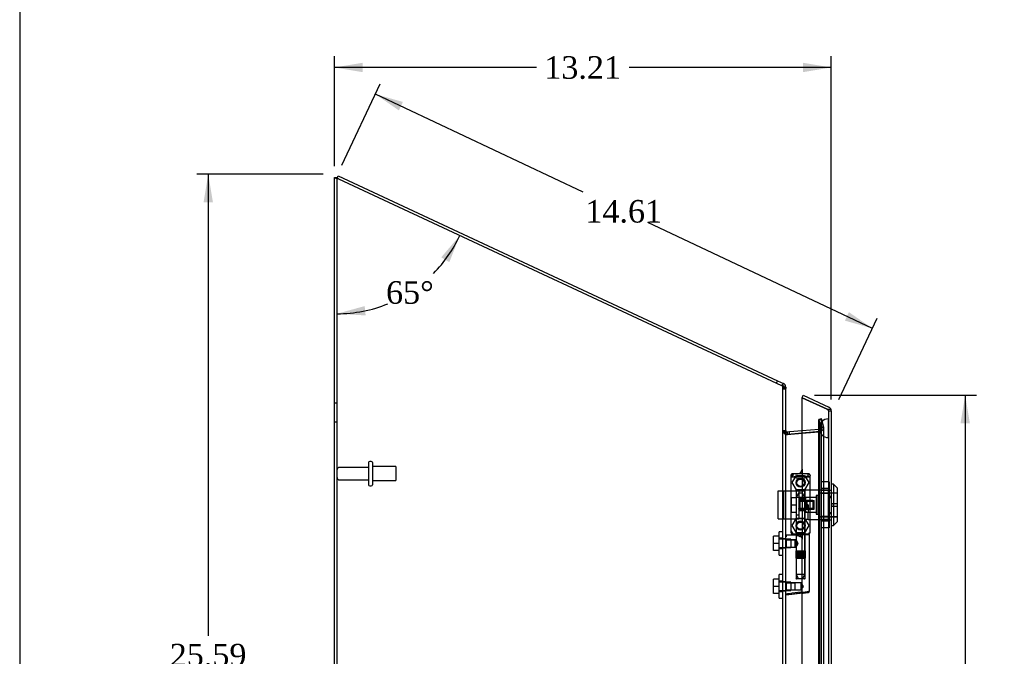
# Model space of a CAD drawing. Header units: inches. Extents: x 1 to 150, y -1 to 99.
# Tile 9 of 17: x 1 to 27, y 50 to 67. Entities that reach past the tile are written whole.
import ezdxf
from ezdxf.enums import TextEntityAlignment as Align
from ezdxf.lldxf.tags import DXFTag

# ---------------------------------------------------------------- set-up
doc = ezdxf.new("R2010")
doc.units = ezdxf.units.IN
doc.header["$MEASUREMENT"] = 0
for name, color, linetype in [('COM70220', 7, 'Continuous'), ('COM70707-2', 7, 'Continuous'), ('COM70709-7', 7, 'Continuous'), ('COM70712-4', 7, 'Continuous'), ('Default', 7, 'Continuous'), ('HNG86659-1', 7, 'Continuous'), ('HNG86659-2', 7, 'Continuous'), ('LOK10031', 7, 'Continuous'), ('LOK10031_CAM', 7, 'Continuous'), ('LOK10031_INSERT', 7, 'Continuous'), ('LOK10031_NUT', 7, 'Continuous'), ('LOK10031_SC', 7, 'Continuous'), ('SCS86661', 7, 'Continuous'), ('STD26089', 7, 'Continuous'), ('WAM30017', 7, 'Continuous')]:
    doc.layers.add(name, color=color, linetype=linetype)
doc.styles.add('SEACAD_Times_New_Roman', font='times.ttf')
tags = doc.linetypes.add('HIDDEN2', pattern=[0.1875, 0.125, -0.0625]).pattern_tags.tags
tags[6:7] = [DXFTag(74, 4), DXFTag(75, 0), DXFTag(340, '0'), DXFTag(46, 0.0), DXFTag(50, 0.0), DXFTag(44, 0.0), DXFTag(45, 0.0)]
tags[4:5] = [DXFTag(74, 4), DXFTag(75, 0), DXFTag(340, '0'), DXFTag(46, 0.0), DXFTag(50, 0.0), DXFTag(44, 0.0), DXFTag(45, 0.0)]
doc.dimstyles.new('HAMMOND_(STH_-_120x80)', dxfattribs={"dimtxt": 0.6, "dimasz": 0.75, "dimexe": 0.3, "dimexo": 0.3, "dimgap": 0.15, "dimtad": 0, "dimtih": 1, "dimtoh": 1, "dimzin": 0, "dimdsep": 46, "dimtxsty": 'SEACAD_Times_New_Roman', "dimblk1": '_SE_FILLED', "dimblk2": '_SE_FILLED', "dimsah": 1, "dimcen": 0.3, "dimadec": 0, "dimazin": 0, "dimtfac": 0.8, "dimtofl": 0, "dimtmove": 0, "dimatfit": 3, "dimfxl": 1, "dimtolj": 1, "dimtzin": 0, "dimarcsym": 0})

# ---------------------------------------------------------------- blocks, each defined once
blk = doc.blocks.new('SE1')
at = {"layer": 'COM70220', "color": 7, "linetype": 'HIDDEN2'}
for p, q in [((22.144, 56.485), (22.146, 56.734)), ((22.146, 56.734), (22.146, 56.235)), ((22.146, 56.734), (22.147, 56.734)), ((22.147, 56.734), (22.147, 56.235)), ((21.898, 56.485), (21.898, 56.235)), ((22.144, 56.485), (22.144, 56.235)), ((22.146, 56.236), (22.144, 56.485)), ((21.898, 56.235), (21.898, 39.116)), ((22.144, 56.235), (22.144, 39.116)), ((22.147, 56.236), (22.146, 56.236)), ((22.146, 56.235), (22.146, 39.116)), ((22.147, 56.235), (22.147, 39.116))]:
    blk.add_line(p, q, dxfattribs=at)
blk.add_arc((22.148, 56.485), 0.25, 90, 270, dxfattribs=at)
at = {"layer": 'COM70707-2', "color": 7, "linetype": 'Continuous'}
for p, q in [((9.01, 37.725), (9.01, 63.158)), ((9.01, 63.158), (9.082, 63.158)), ((9.118, 63.116), (20.902, 57.621)), ((20.902, 57.621), (20.932, 57.618)), ((21.01, 37.761), (21.01, 57.543)), ((21.01, 56.39), (21.016, 56.368)), ((21.016, 56.368), (21.017, 56.361)), ((21.043, 56.32), (21.049, 56.318)), ((21.046, 56.319), (21.046, 56.319)), ((21.049, 56.318), (21.447, 56.353))]:
    blk.add_line(p, q, dxfattribs=at)
at = {"layer": 'COM70707-2', "color": 7, "linetype": 'HIDDEN2'}
for p, q in [((9.082, 37.725), (9.082, 63.158)), ((20.932, 57.618), (20.902, 57.621)), ((20.912, 57.618), (20.932, 57.618)), ((20.938, 57.543), (21.01, 57.543)), ((20.938, 53.553), (20.938, 57.543)), ((9.082, 57.153), (9.01, 57.153)), ((9.01, 56.653), (9.082, 56.653)), ((21.95, 56.511), (21.895, 56.716)), ((21.895, 56.716), (21.965, 56.716)), ((21.895, 38.63), (21.895, 56.716)), ((21.965, 38.63), (21.965, 56.716)), ((21.965, 56.716), (22.019, 56.511)), ((21.01, 56.405), (20.938, 56.405)), ((21.01, 56.39), (20.938, 56.39)), ((21.016, 56.368), (20.955, 56.368)), ((20.955, 56.368), (20.96, 56.361)), ((20.955, 56.368), (20.96, 56.361)), ((21.017, 56.361), (20.96, 56.361)), ((21.043, 56.32), (21.037, 56.32)), ((21.037, 56.32), (21.046, 56.319)), ((21.049, 56.318), (21.055, 56.318)), ((21.925, 56.394), (21.055, 56.318)), ((21.447, 56.353), (21.918, 56.394)), ((21.924, 56.398), (21.918, 56.394)), ((21.918, 56.394), (21.925, 56.394)), ((21.945, 56.441), (21.924, 56.398)), ((21.924, 56.398), (21.945, 56.441)), ((21.924, 56.398), (21.941, 56.398)), ((21.941, 56.398), (21.925, 56.394)), ((21.925, 56.394), (21.941, 56.398)), ((21.951, 56.502), (21.945, 56.441)), ((21.945, 56.441), (21.951, 56.502)), ((21.945, 56.441), (22.004, 56.441)), ((21.95, 56.511), (22.019, 56.511)), ((21.95, 56.511), (21.951, 56.502)), ((21.951, 56.502), (22.023, 56.502)), ((21.951, 38.844), (21.951, 56.502)), ((22.019, 56.511), (22.023, 56.502)), ((22.023, 38.844), (22.023, 56.502)), ((21.01, 53.541), (20.938, 53.541)), ((20.938, 53.301), (21.01, 53.301)), ((20.938, 52.411), (20.938, 53.288)), ((21.01, 52.399), (20.938, 52.399)), ((20.938, 52.159), (21.01, 52.159)), ((20.938, 41.579), (20.938, 52.146))]:
    blk.add_line(p, q, dxfattribs=at)
for centre, radius, start, end in [((20.792, 57.535), 0.146, 3.4338, 34.8746), ((21.206, 56.732), 0.445, 236.3875, 247.7335), ((21.795, 56.683), 0.32, 297.2235, 311.0187), ((21.906, 56.505), 0.118, 327.2233, 358.5666), ((21.906, 56.505), 0.118, 327.2233, 358.5666)]:
    blk.add_arc(centre, radius, start, end, dxfattribs=at)
at = {"layer": 'COM70707-2', "color": 7, "linetype": 'Continuous'}
blk.add_arc((21.222, 56.461), 0.228, 206.0219, 218.2777, dxfattribs=at)
for points, knots in [([(9.118, 63.116), (9.104, 63.119), (9.09, 63.123), (9.064, 63.13), (9.052, 63.133), (9.032, 63.14), (9.024, 63.144), (9.013, 63.151), (9.01, 63.155), (9.01, 63.158)], [0, 0, 0, 0, 0.25, 0.25, 0.5, 0.5, 0.75, 0.75, 1, 1, 1, 1]), ([(9.086, 63.145), (9.085, 63.146), (9.085, 63.147), (9.083, 63.151), (9.082, 63.155), (9.082, 63.158)], [0.7007268, 0.7007268, 0.7007268, 0.7007268, 0.75, 0.75, 1, 1, 1, 1]), ([(20.932, 57.618), (20.943, 57.612), (20.954, 57.606), (20.973, 57.593), (20.981, 57.587), (20.995, 57.575), (21.001, 57.568), (21.008, 57.556), (21.01, 57.55), (21.01, 57.543)], [0, 0, 0, 0, 0.25, 0.25, 0.5, 0.5, 0.75, 0.75, 1, 1, 1, 1])]:
    blk.add_open_spline(points, degree=3, knots=knots, dxfattribs=at)
at = {"layer": 'COM70707-2', "color": 7, "linetype": 'HIDDEN2'}
blk.add_open_spline([(9.118, 63.116), (9.113, 63.119), (9.109, 63.123), (9.1, 63.13), (9.096, 63.133), (9.09, 63.14), (9.088, 63.143), (9.086, 63.145)], degree=3, knots=[0, 0, 0, 0, 0.25, 0.25, 0.5, 0.5, 0.7007268, 0.7007268, 0.7007268, 0.7007268], dxfattribs=at)
blk.add_open_spline([(20.938, 56.39), (20.938, 56.382), (20.944, 56.375), (20.955, 56.368)], degree=3, dxfattribs=at)
at = {"layer": 'COM70709-7', "color": 7, "linetype": 'Continuous'}
for p, q in [((9.081, 63.133), (9.111, 63.198)), ((9.111, 63.198), (20.796, 57.75)), ((20.765, 57.684), (20.796, 57.75)), ((20.796, 57.75), (20.948, 57.679)), ((20.92, 57.619), (20.948, 57.679)), ((20.988, 57.581), (21.01, 57.581)), ((21.01, 57.581), (21.01, 57.543)), ((21.049, 56.39), (21.107, 56.395)), ((21.049, 56.39), (21.055, 56.319)), ((21.107, 56.395), (21.447, 56.425)), ((21.113, 56.324), (21.107, 56.395))]:
    blk.add_line(p, q, dxfattribs=at)
at = {"layer": 'COM70709-7', "color": 7, "linetype": 'HIDDEN2'}
for p, q in [((9.081, 63.133), (9.118, 63.116)), ((20.902, 57.621), (20.917, 57.614)), ((20.917, 57.614), (20.92, 57.619)), ((20.938, 57.581), (20.938, 57.543)), ((20.938, 57.581), (20.988, 57.581)), ((20.938, 57.536), (21.01, 57.536)), ((21.961, 56.735), (21.891, 56.716)), ((21.946, 56.511), (21.891, 56.716)), ((22.016, 56.53), (21.961, 56.735)), ((20.938, 56.426), (21.01, 56.426)), ((21.055, 56.318), (21.113, 56.323)), ((21.055, 56.319), (21.055, 56.318)), ((21.113, 56.323), (21.895, 56.392)), ((21.113, 56.323), (21.113, 56.324)), ((21.447, 56.425), (21.889, 56.464)), ((21.889, 56.464), (21.915, 56.466)), ((21.895, 56.392), (21.889, 56.464)), ((21.895, 56.392), (21.921, 56.394)), ((21.915, 56.466), (21.921, 56.394)), ((21.946, 56.511), (22.016, 56.53))]:
    blk.add_line(p, q, dxfattribs=at)
for centre, radius, start, end in [((20.902, 57.581), 0.036, 0.0001, 64.9999), ((21.046, 56.426), 0.108, 180, 275), ((21.911, 56.502), 0.036, 275.0001, 14.9999), ((21.911, 56.502), 0.108, 275, 15)]:
    blk.add_arc(centre, radius, start, end, dxfattribs=at)
at = {"layer": 'COM70709-7', "color": 7, "linetype": 'Continuous'}
for centre, radius, start, end in [((20.902, 57.581), 0.108, 0, 65), ((21.046, 56.426), 0.036, 180, 275)]:
    blk.add_arc(centre, radius, start, end, dxfattribs=at)
at = {"layer": 'COM70712-4', "color": 7, "linetype": 'Continuous'}
for p, q in [((21.447, 57.297), (21.478, 57.363)), ((21.478, 57.363), (22.158, 57.046)), ((22.112, 56.988), (21.447, 57.297)), ((21.447, 57.297), (22.112, 56.988)), ((21.447, 55.399), (21.447, 57.297)), ((22.112, 56.988), (22.214, 56.988)), ((22.214, 56.988), (22.214, 56.98)), ((22.215, 56.98), (22.214, 56.98)), ((22.22, 56.948), (22.22, 38.403)), ((21.273, 55.274), (21.322, 55.274)), ((21.148, 55.149), (21.148, 53.786)), ((21.447, 43.42), (21.447, 52.097))]:
    blk.add_line(p, q, dxfattribs=at)
at = {"layer": 'COM70712-4', "color": 7, "linetype": 'HIDDEN2'}
for p, q in [((22.112, 56.988), (22.127, 56.98)), ((22.214, 56.98), (22.114, 56.98)), ((22.148, 56.948), (22.148, 38.403)), ((22.148, 56.948), (22.22, 56.948)), ((21.447, 55.399), (21.447, 53.536)), ((22.148, 54.841), (22.15, 54.841)), ((22.148, 54.644), (22.22, 54.644)), ((22.148, 54.247), (22.22, 54.247)), ((22.148, 54.05), (22.15, 54.05)), ((21.322, 53.661), (21.273, 53.661)), ((21.447, 52.097), (21.447, 53.536))]:
    blk.add_line(p, q, dxfattribs=at)
for centre in [(21.404, 55.039), (21.404, 53.898)]:
    blk.add_circle(centre, 0.12, dxfattribs=at)
for centre, radius, start, end in [((22.112, 56.948), 0.036, 0, 65), ((21.273, 55.149), 0.125, 105.5867, 175.4638), ((21.273, 53.786), 0.125, 184.5362, 270), ((21.322, 53.536), 0.125, 0, 90)]:
    blk.add_arc(centre, radius, start, end, dxfattribs=at)
at = {"layer": 'COM70712-4', "color": 7, "linetype": 'Continuous'}
for centre, radius, start, end in [((22.112, 56.948), 0.108, 17.5839, 65), ((22.112, 56.948), 0.108, 0, 17.5839), ((21.273, 55.149), 0.125, 90, 105.5867), ((21.322, 55.399), 0.125, 270, 0), ((21.273, 55.149), 0.125, 175.4638, 180), ((21.273, 53.786), 0.125, 180, 184.5362)]:
    blk.add_arc(centre, radius, start, end, dxfattribs=at)
at = {"layer": 'COM70712-4', "color": 7, "linetype": 'HIDDEN2'}
for centre, major_axis, ratio, start_param, end_param in [((22.112, 50.572), (0, 6.415), 0.005612, 6.236413, 6.283185), ((22.112, 56.948), (-0.036, 0), 0.9073, 3.141593, 4.665617)]:
    blk.add_ellipse(centre, major_axis=major_axis, ratio=ratio, start_param=start_param, end_param=end_param, dxfattribs=at)
at = {"layer": 'COM70712-4', "color": 7, "linetype": 'Continuous'}
blk.add_ellipse((22.112, 56.948), major_axis=(-0.108, 0), ratio=0.9073, start_param=3.141593, end_param=3.481043, dxfattribs=at)
at = {"layer": 'HNG86659-1', "color": 7, "linetype": 'Continuous'}
for p, q in [((21.62, 55.269), (21.185, 55.269)), ((21.21, 55.214), (21.188, 55.269)), ((21.21, 55.212), (21.188, 55.269)), ((21.597, 55.212), (21.62, 55.269)), ((21.598, 55.214), (21.62, 55.269)), ((21.148, 55.231), (21.148, 53.716)), ((21.148, 55.23), (21.168, 55.181)), ((21.21, 55.212), (21.21, 55.214)), ((21.597, 55.212), (21.598, 55.214)), ((21.659, 55.23), (21.64, 55.181)), ((21.659, 53.716), (21.659, 55.231)), ((21.167, 53.711), (21.167, 53.676)), ((21.64, 53.676), (21.64, 53.711)), ((21.283, 53.637), (21.022, 53.637)), ((21.62, 53.657), (21.187, 53.657)), ((21.187, 53.657), (21.62, 53.657)), ((21.64, 52.156), (21.64, 53.637)), ((21.48, 52.102), (21.021, 52.044)), ((21.464, 52.099), (21.023, 52.044)), ((21.464, 52.099), (21.605, 52.117)), ((21.48, 52.102), (21.464, 52.099))]:
    blk.add_line(p, q, dxfattribs=at)
at = {"layer": 'HNG86659-1', "color": 7, "linetype": 'HIDDEN2'}
for p, q in [((21.284, 54.826), (21.284, 53.668)), ((21.295, 54.838), (21.512, 54.838)), ((21.524, 53.668), (21.524, 54.826)), ((21.188, 53.676), (21.201, 53.676)), ((21.201, 53.676), (21.607, 53.676)), ((21.607, 53.676), (21.62, 53.676)), ((21.031, 53.517), (21.01, 53.539)), ((21.031, 53.324), (21.031, 53.517)), ((21.264, 53.517), (21.031, 53.517)), ((21.031, 53.517), (21.264, 53.517)), ((21.284, 53.517), (21.264, 53.517)), ((21.264, 53.324), (21.264, 53.517)), ((21.284, 53.668), (21.272, 53.657)), ((21.272, 53.657), (21.284, 53.645)), ((21.284, 53.668), (21.524, 53.668)), ((21.524, 53.645), (21.284, 53.645)), ((21.284, 53.645), (21.284, 53.516)), ((21.536, 53.657), (21.524, 53.668)), ((21.524, 53.645), (21.536, 53.657)), ((21.524, 52.487), (21.524, 53.645)), ((21.01, 53.302), (21.031, 53.324)), ((21.031, 53.324), (21.264, 53.324)), ((21.031, 53.324), (21.264, 53.324)), ((21.264, 53.324), (21.284, 53.324)), ((21.284, 53.325), (21.284, 52.487)), ((21.031, 52.375), (21.01, 52.397)), ((21.031, 52.182), (21.031, 52.375)), ((21.264, 52.375), (21.031, 52.375)), ((21.031, 52.375), (21.264, 52.375)), ((21.423, 52.375), (21.264, 52.375)), ((21.264, 52.182), (21.264, 52.375)), ((21.512, 52.476), (21.295, 52.476)), ((21.423, 52.182), (21.423, 52.375)), ((21.479, 52.279), (21.423, 52.375)), ((21.01, 52.161), (21.031, 52.182)), ((21.031, 52.182), (21.264, 52.182)), ((21.031, 52.182), (21.264, 52.182)), ((21.264, 52.182), (21.423, 52.182)), ((21.423, 52.182), (21.479, 52.279))]:
    blk.add_line(p, q, dxfattribs=at)
for centre, radius in [((21.404, 55.035), 0.118), ((21.404, 55.035), 0.0968), ((21.404, 55.035), 0.0968), ((21.404, 53.893), 0.118), ((21.404, 53.893), 0.0968), ((21.404, 53.893), 0.0968)]:
    blk.add_circle(centre, radius, dxfattribs=at)
at = {"layer": 'HNG86659-1', "color": 7, "linetype": 'Continuous'}
for centre, radius, start, end in [((21.187, 55.231), 0.0392, 106.467, 168.78), ((21.187, 55.22), 0.0491, 88.6161, 102.0318), ((21.621, 55.22), 0.0491, 77.9682, 91.3839), ((21.62, 55.231), 0.0392, 11.22, 73.533), ((21.192, 55.231), 0.0432, 170.3107, 181.0665), ((21.193, 55.175), 0.0255, 130.6693, 167.2932), ((21.424, 55.996), 0.839, 252.8076, 268.6088), ((21.382, 56.003), 0.846, 271.4593, 287.1243), ((21.615, 55.175), 0.0255, 12.7068, 49.3307), ((21.616, 55.231), 0.0432, 358.9335, 9.6893), ((21.187, 53.715), 0.039, 178.4395, 188.4336), ((21.188, 53.716), 0.0395, 190.0421, 238.9435), ((21.201, 53.71), 0.0339, 170.6189, 178.4811), ((21.187, 53.676), 0.0197, 180, 270), ((21.62, 53.676), 0.0197, 270, 360), ((21.606, 53.71), 0.0339, 1.4039, 9.3839), ((21.62, 53.716), 0.0395, 301.1698, 349.9579), ((21.62, 53.715), 0.039, 351.5664, 1.5605), ((21.022, 53.625), 0.0118, 91.6274, 180), ((22.221, 54.257), 1.368, 208.4945, 208.8184), ((21.022, 53.625), 0.0118, 90.0008, 91.6266), ((21.187, 53.637), 0.0197, 90, 180), ((21.62, 53.637), 0.0197, 0, 90), ((21.601, 52.156), 0.0394, 277.125, 0.0158), ((21.022, 52.056), 0.0118, 180, 245.0772), ((21.673, 52.034), 0.656, 176.4098, 179.0269), ((21.022, 52.056), 0.0118, 245.0769, 265.6132), ((21.055, 52.06), 0.0401, 145.0143, 158.1633), ((21.022, 52.056), 0.0118, 265.5954, 277.125)]:
    blk.add_arc(centre, radius, start, end, dxfattribs=at)
at = {"layer": 'HNG86659-1', "color": 7, "linetype": 'HIDDEN2'}
for centre, radius, start, end in [((21.601, 55.329), 0.429, 188.1861, 189.6334), ((21.206, 55.329), 0.429, 350.3666, 351.8139), ((21.087, 54.535), 0.706, 84.0828, 84.9944), ((21.72, 54.535), 0.706, 95.0055, 95.9173), ((21.295, 54.826), 0.0118, 90, 180), ((21.512, 54.826), 0.0118, 0, 90), ((21.087, 54.417), 0.711, 274.9929, 275.9146), ((21.188, 53.716), 0.0395, 238.9435, 269.2685), ((21.201, 53.71), 0.0339, 197.7564, 269.1433), ((21.188, 53.718), 0.0417, 269.1335, 269.9996), ((21.606, 53.71), 0.0339, 270.8539, 342.3788), ((21.62, 53.716), 0.0395, 270.7316, 301.1698), ((21.62, 53.718), 0.0417, 270.0004, 270.8665), ((21.72, 54.417), 0.711, 264.0853, 265.0072), ((21.295, 52.487), 0.0118, 180, 270), ((21.512, 52.487), 0.0118, 270, 0)]:
    blk.add_arc(centre, radius, start, end, dxfattribs=at)
at = {"layer": 'HNG86659-1', "color": 7, "linetype": 'Continuous'}
for centre, major_axis, ratio, start_param, end_param in [((21.188, 55.257), (0, -0.0118), 0.049276, 3.017238, 3.218468), ((21.62, 55.257), (0, -0.0118), 0.049276, 3.064718, 3.265947), ((21.404, 55.222), (0.203, 0), 0.124034, 3.621202, 5.880052)]:
    blk.add_ellipse(centre, major_axis=major_axis, ratio=ratio, start_param=start_param, end_param=end_param, dxfattribs=at)
for points, knots in [([(21.176, 55.195), (21.178, 55.198), (21.181, 55.201), (21.186, 55.206), (21.19, 55.208), (21.195, 55.211), (21.197, 55.211), (21.201, 55.212), (21.203, 55.212), (21.206, 55.213), (21.207, 55.212), (21.209, 55.212), (21.21, 55.212), (21.21, 55.212)], [0, 0, 0, 0, 0.25, 0.25, 0.5, 0.5, 0.625, 0.625, 0.75, 0.75, 0.875, 0.875, 1, 1, 1, 1]), ([(21.631, 55.195), (21.629, 55.198), (21.627, 55.201), (21.621, 55.206), (21.618, 55.208), (21.612, 55.211), (21.61, 55.211), (21.607, 55.212), (21.605, 55.212), (21.602, 55.213), (21.6, 55.212), (21.598, 55.212), (21.598, 55.212), (21.597, 55.212)], [0, 0, 0, 0, 0.25, 0.25, 0.5, 0.5, 0.625, 0.625, 0.75, 0.75, 0.875, 0.875, 1, 1, 1, 1]), ([(21.01, 53.603), (21.01, 53.604), (21.011, 53.604), (21.014, 53.604), (21.016, 53.604), (21.019, 53.604)], [0, 0, 0, 0, 0.5, 0.5, 1, 1, 1, 1]), ([(21.021, 53.637), (21.021, 53.637), (21.021, 53.637), (21.021, 53.637), (21.021, 53.637), (21.021, 53.637), (21.02, 53.636), (21.02, 53.636), (21.02, 53.635), (21.019, 53.633), (21.019, 53.631), (21.019, 53.622), (21.019, 53.613), (21.019, 53.604)], [0, 0, 0, 0, 0.03125, 0.03125, 0.0625, 0.0625, 0.125, 0.125, 0.25, 0.25, 0.5, 0.5, 1, 1, 1, 1]), ([(21.283, 53.637), (21.293, 53.637), (21.304, 53.635), (21.326, 53.63), (21.337, 53.627), (21.359, 53.62), (21.371, 53.615), (21.387, 53.609), (21.393, 53.607), (21.404, 53.602), (21.41, 53.6), (21.415, 53.598)], [0, 0, 0, 0, 0.25, 0.25, 0.5, 0.5, 0.75, 0.75, 0.875, 0.875, 1, 1, 1, 1]), ([(21.022, 52.083), (21.048, 52.086), (21.074, 52.09), (21.1, 52.093), (21.205, 52.106), (21.31, 52.119), (21.415, 52.132)], [0, 0, 0, 0, 0.198595, 0.198595, 0.198595, 1, 1, 1, 1]), ([(21.415, 52.132), (21.416, 52.132), (21.416, 52.132), (21.418, 52.132), (21.418, 52.132), (21.42, 52.132), (21.421, 52.131), (21.424, 52.13), (21.426, 52.13), (21.433, 52.128), (21.437, 52.127), (21.45, 52.123), (21.458, 52.121), (21.467, 52.119)], [0, 0, 0, 0, 0.03125, 0.03125, 0.0625, 0.0625, 0.125, 0.125, 0.25, 0.25, 0.5, 0.5, 1, 1, 1, 1]), ([(21.467, 52.119), (21.479, 52.121), (21.491, 52.122), (21.514, 52.126), (21.525, 52.128), (21.557, 52.133), (21.576, 52.137), (21.599, 52.142), (21.606, 52.143), (21.618, 52.146), (21.623, 52.148), (21.632, 52.15), (21.635, 52.152), (21.638, 52.153), (21.639, 52.154), (21.64, 52.155), (21.64, 52.155), (21.64, 52.156)], [0, 0, 0, 0, 0.125, 0.125, 0.25, 0.25, 0.5, 0.5, 0.625, 0.625, 0.75, 0.75, 0.875, 0.875, 0.9375, 0.9375, 1, 1, 1, 1]), ([(21.467, 52.119), (21.467, 52.115), (21.467, 52.112), (21.467, 52.107), (21.467, 52.105), (21.468, 52.103), (21.468, 52.102), (21.469, 52.101), (21.469, 52.101), (21.472, 52.101), (21.473, 52.101), (21.477, 52.101), (21.479, 52.101), (21.48, 52.102)], [0, 0, 0, 0, 0.25, 0.25, 0.5, 0.5, 0.625, 0.625, 0.75, 0.75, 0.875, 0.875, 1, 1, 1, 1]), ([(21.01, 52.076), (21.01, 52.076), (21.011, 52.076), (21.014, 52.075), (21.016, 52.075), (21.018, 52.075)], [0, 0, 0, 0, 0.5, 0.5, 1, 1, 1, 1])]:
    blk.add_open_spline(points, degree=3, knots=knots, dxfattribs=at)
at = {"layer": 'HNG86659-1', "color": 7, "linetype": 'HIDDEN2'}
for points, knots in [([(21.333, 53.42), (21.333, 53.434), (21.328, 53.447), (21.318, 53.47), (21.311, 53.48), (21.294, 53.505), (21.284, 53.517), (21.284, 53.517), (21.284, 53.517), (21.284, 53.517)], [0, 0, 0, 0, 0.0625, 0.0625, 0.125, 0.125, 0.25, 0.25, 0.2503152, 0.2503152, 0.2503152, 0.2503152]), ([(21.284, 53.324), (21.284, 53.324), (21.294, 53.335), (21.311, 53.361), (21.318, 53.371), (21.328, 53.394), (21.333, 53.407), (21.333, 53.42)], [0.7505722, 0.7505722, 0.7505722, 0.7505722, 0.875, 0.875, 0.9375, 0.9375, 1, 1, 1, 1]), ([(21.333, 53.423), (21.333, 53.422), (21.333, 53.421), (21.333, 53.417), (21.332, 53.413), (21.332, 53.409)], [0.49628825, 0.49628825, 0.49628825, 0.49628825, 0.5, 0.5, 0.51768311, 0.51768311, 0.51768311, 0.51768311])]:
    blk.add_open_spline(points, degree=3, knots=knots, dxfattribs=at)
at = {"layer": 'HNG86659-2', "color": 7, "linetype": 'HIDDEN2'}
for p, q in [((21.354, 54.759), (21.286, 54.641)), ((21.453, 54.759), (21.354, 54.759)), ((21.522, 54.641), (21.453, 54.759)), ((21.522, 54.641), (21.286, 54.641)), ((21.286, 54.641), (21.286, 53.224)), ((21.522, 53.224), (21.522, 54.641)), ((21.281, 53.224), (21.282, 53.224)), ((21.281, 53.224), (21.281, 53.224)), ((21.281, 53.224), (21.281, 53.027)), ((21.281, 53.224), (21.281, 53.027)), ((21.282, 53.224), (21.293, 53.224)), ((21.282, 53.224), (21.282, 53.027)), ((21.285, 53.224), (21.285, 53.027)), ((21.286, 53.224), (21.286, 53.027)), ((21.289, 53.224), (21.289, 53.027)), ((21.291, 53.224), (21.291, 53.027)), ((21.293, 53.224), (21.301, 53.224)), ((21.293, 53.224), (21.293, 53.027)), ((21.301, 53.224), (21.325, 53.224)), ((21.301, 53.224), (21.301, 53.027)), ((21.301, 53.224), (21.301, 53.027)), ((21.307, 53.224), (21.307, 53.027)), ((21.316, 53.224), (21.316, 53.027)), ((21.318, 53.224), (21.318, 53.027)), ((21.325, 53.224), (21.334, 53.224)), ((21.325, 53.224), (21.325, 53.027)), ((21.334, 53.224), (21.338, 53.224)), ((21.334, 53.224), (21.334, 53.027)), ((21.338, 53.224), (21.371, 53.224)), ((21.338, 53.224), (21.338, 53.027)), ((21.347, 53.224), (21.347, 53.027)), ((21.356, 53.224), (21.356, 53.027)), ((21.361, 53.224), (21.361, 53.027)), ((21.371, 53.224), (21.379, 53.224)), ((21.371, 53.224), (21.371, 53.027)), ((21.379, 53.224), (21.386, 53.224)), ((21.379, 53.224), (21.379, 53.027)), ((21.386, 53.224), (21.422, 53.224)), ((21.386, 53.224), (21.386, 53.027)), ((21.396, 53.224), (21.396, 53.027)), ((21.404, 53.224), (21.404, 53.027)), ((21.412, 53.224), (21.412, 53.027)), ((21.422, 53.224), (21.428, 53.224)), ((21.422, 53.224), (21.422, 53.027)), ((21.428, 53.224), (21.436, 53.224)), ((21.428, 53.224), (21.428, 53.027)), ((21.436, 53.224), (21.469, 53.224)), ((21.436, 53.224), (21.436, 53.027)), ((21.447, 53.224), (21.447, 53.027)), ((21.452, 53.224), (21.452, 53.027)), ((21.461, 53.224), (21.461, 53.027)), ((21.469, 53.224), (21.473, 53.224)), ((21.469, 53.224), (21.469, 53.027)), ((21.473, 53.224), (21.482, 53.224)), ((21.473, 53.224), (21.473, 53.027)), ((21.482, 53.224), (21.506, 53.224)), ((21.482, 53.224), (21.482, 53.027)), ((21.49, 53.224), (21.49, 53.027)), ((21.492, 53.224), (21.492, 53.027)), ((21.5, 53.224), (21.5, 53.027)), ((21.506, 53.224), (21.514, 53.224)), ((21.506, 53.224), (21.506, 53.027)), ((21.506, 53.224), (21.506, 53.027)), ((21.514, 53.224), (21.525, 53.224)), ((21.514, 53.224), (21.514, 53.027)), ((21.516, 53.224), (21.516, 53.027)), ((21.518, 53.224), (21.518, 53.027)), ((21.521, 53.224), (21.521, 53.027)), ((21.523, 53.224), (21.523, 53.027)), ((21.525, 53.224), (21.527, 53.224)), ((21.525, 53.224), (21.525, 53.027)), ((21.527, 53.224), (21.527, 53.027)), ((21.527, 53.224), (21.527, 53.224)), ((21.527, 53.027), (21.527, 53.224)), ((21.281, 53.027), (21.281, 53.027)), ((21.281, 53.027), (21.282, 53.027)), ((21.282, 53.027), (21.293, 53.027)), ((21.286, 53.027), (21.286, 52.594)), ((21.293, 53.027), (21.301, 53.027)), ((21.301, 53.027), (21.325, 53.027)), ((21.325, 53.027), (21.334, 53.027)), ((21.334, 53.027), (21.338, 53.027)), ((21.338, 53.027), (21.371, 53.027)), ((21.371, 53.027), (21.379, 53.027)), ((21.379, 53.027), (21.386, 53.027)), ((21.386, 53.027), (21.422, 53.027)), ((21.422, 53.027), (21.428, 53.027)), ((21.428, 53.027), (21.436, 53.027)), ((21.436, 53.027), (21.469, 53.027)), ((21.469, 53.027), (21.473, 53.027)), ((21.473, 53.027), (21.482, 53.027)), ((21.482, 53.027), (21.506, 53.027)), ((21.506, 53.027), (21.514, 53.027)), ((21.514, 53.027), (21.525, 53.027)), ((21.522, 52.594), (21.522, 53.027)), ((21.525, 53.027), (21.527, 53.027)), ((21.527, 53.027), (21.527, 53.027)), ((21.522, 52.594), (21.286, 52.594)), ((21.286, 52.594), (21.354, 52.476)), ((21.453, 52.476), (21.522, 52.594))]:
    blk.add_line(p, q, dxfattribs=at)
at = {"layer": 'LOK10031', "color": 7, "linetype": 'Continuous'}
for p, q in [((22.28, 54.996), (22.22, 54.996)), ((22.28, 54.996), (22.28, 53.896)), ((22.38, 54.896), (22.28, 54.996)), ((22.38, 54.896), (22.38, 53.996)), ((22.28, 53.896), (22.38, 53.996)), ((22.22, 53.896), (22.28, 53.896))]:
    blk.add_line(p, q, dxfattribs=at)
at = {"layer": 'LOK10031', "color": 7, "linetype": 'HIDDEN2'}
for p, q in [((21.51, 54.838), (21.51, 54.053)), ((22.15, 54.838), (21.51, 54.838)), ((21.88, 54.761), (21.88, 54.131)), ((22.38, 54.761), (21.88, 54.761)), ((22.15, 54.841), (22.22, 54.841)), ((22.15, 54.677), (22.15, 54.841)), ((21.82, 54.639), (21.51, 54.639)), ((21.82, 54.696), (21.82, 54.196)), ((21.88, 54.696), (21.82, 54.696)), ((22.15, 54.677), (22.22, 54.677)), ((22.15, 54.215), (22.15, 54.677)), ((21.61, 54.446), (21.51, 54.446)), ((21.51, 54.252), (21.61, 54.252)), ((21.61, 54.446), (21.61, 54.252)), ((21.61, 54.053), (21.61, 54.252)), ((21.61, 54.252), (21.82, 54.252)), ((21.82, 54.196), (21.88, 54.196)), ((22.15, 54.215), (22.22, 54.215)), ((22.15, 54.05), (22.15, 54.215)), ((21.61, 54.053), (21.51, 54.053)), ((21.61, 54.053), (22.15, 54.053)), ((21.88, 54.131), (22.38, 54.131)), ((22.15, 54.05), (22.22, 54.05))]:
    blk.add_line(p, q, dxfattribs=at)
at = {"layer": 'LOK10031_CAM', "color": 7, "linetype": 'HIDDEN2'}
for p, q in [((20.81, 54.822), (20.997, 54.822)), ((20.81, 54.072), (20.81, 54.822)), ((20.96, 54.072), (20.96, 54.822)), ((20.997, 54.822), (21.266, 54.822)), ((21.266, 54.822), (21.36, 54.822)), ((21.36, 54.822), (21.51, 54.822)), ((21.36, 54.822), (21.36, 54.072)), ((21.51, 54.605), (21.36, 54.605)), ((21.54, 54.557), (21.51, 54.557)), ((21.57, 54.527), (21.57, 54.367)), ((21.51, 54.29), (21.36, 54.29)), ((21.54, 54.337), (21.51, 54.337)), ((20.81, 54.072), (20.997, 54.072)), ((20.997, 54.072), (21.266, 54.072)), ((21.266, 54.072), (21.36, 54.072)), ((21.51, 54.072), (21.36, 54.072))]:
    blk.add_line(p, q, dxfattribs=at)
for centre, start, end in [((21.54, 54.527), 0, 90), ((21.54, 54.367), 270, 0)]:
    blk.add_arc(centre, 0.03, start, end, dxfattribs=at)
at = {"layer": 'LOK10031_INSERT', "color": 7, "linetype": 'HIDDEN2'}
for p, q in [((21.895, 54.758), (21.895, 54.133)), ((22.38, 54.758), (21.895, 54.758)), ((21.395, 54.602), (21.395, 54.56)), ((21.395, 54.602), (21.545, 54.602)), ((21.395, 54.564), (21.77, 54.564)), ((21.545, 54.56), (21.395, 54.56)), ((21.395, 54.331), (21.395, 54.56)), ((21.77, 54.544), (21.395, 54.544)), ((21.545, 54.602), (21.545, 54.639)), ((21.835, 54.639), (21.545, 54.639)), ((21.545, 54.331), (21.545, 54.56)), ((21.77, 54.544), (21.77, 54.564)), ((21.77, 54.347), (21.77, 54.544)), ((21.835, 54.696), (21.835, 54.196)), ((21.895, 54.696), (21.835, 54.696)), ((22.23, 54.486), (22.23, 54.406)), ((22.23, 54.486), (22.38, 54.486)), ((21.395, 54.347), (21.77, 54.347)), ((21.395, 54.331), (21.395, 54.29)), ((21.395, 54.331), (21.545, 54.331)), ((21.395, 54.328), (21.77, 54.328)), ((21.545, 54.29), (21.51, 54.29)), ((21.545, 54.29), (21.545, 54.252)), ((21.545, 54.252), (21.835, 54.252)), ((21.77, 54.328), (21.77, 54.347)), ((21.835, 54.196), (21.895, 54.196)), ((22.38, 54.406), (22.23, 54.406)), ((21.895, 54.133), (22.38, 54.133))]:
    blk.add_line(p, q, dxfattribs=at)
at = {"layer": 'LOK10031_NUT', "color": 7, "linetype": 'HIDDEN2'}
for p, q in [((21.948, 55.058), (21.948, 54.752)), ((22.163, 55.058), (21.948, 55.058)), ((22.163, 55.058), (22.163, 54.752)), ((22.163, 54.879), (21.948, 54.879)), ((22.163, 54.83), (21.948, 54.83)), ((21.948, 54.752), (21.948, 54.14)), ((22.163, 54.752), (21.948, 54.752)), ((22.163, 54.752), (22.163, 54.14)), ((21.948, 54.14), (21.948, 53.834)), ((22.163, 54.14), (21.948, 54.14)), ((21.948, 54.062), (22.163, 54.062)), ((22.163, 54.013), (21.948, 54.013)), ((22.163, 54.14), (22.163, 53.834)), ((22.163, 53.834), (21.948, 53.834))]:
    blk.add_line(p, q, dxfattribs=at)
at = {"layer": 'LOK10031_SC', "color": 7, "linetype": 'HIDDEN2'}
for p, q in [((21.153, 54.638), (21.29, 54.638)), ((21.153, 54.638), (21.153, 54.446)), ((21.29, 54.708), (21.29, 54.183)), ((21.36, 54.708), (21.29, 54.708)), ((21.735, 54.564), (21.36, 54.564)), ((21.36, 54.564), (21.36, 54.54)), ((21.735, 54.54), (21.36, 54.54)), ((21.735, 54.564), (21.735, 54.328)), ((21.153, 54.446), (21.29, 54.446)), ((21.153, 54.446), (21.153, 54.253)), ((21.153, 54.253), (21.29, 54.253)), ((21.36, 54.328), (21.36, 54.352)), ((21.735, 54.352), (21.36, 54.352)), ((21.36, 54.328), (21.735, 54.328)), ((21.29, 54.183), (21.36, 54.183))]:
    blk.add_line(p, q, dxfattribs=at)
at = {"layer": 'SCS86661', "color": 7, "linetype": 'HIDDEN2'}
for p, q in [((21.183, 55.039), (21.293, 55.231)), ((21.293, 54.848), (21.183, 55.039)), ((21.293, 55.231), (21.514, 55.231)), ((21.514, 55.231), (21.625, 55.039)), ((21.625, 55.039), (21.514, 54.848)), ((21.514, 54.848), (21.293, 54.848)), ((21.183, 53.898), (21.293, 54.089)), ((21.293, 54.089), (21.514, 54.089)), ((21.514, 54.089), (21.625, 53.898)), ((21.293, 53.706), (21.183, 53.898)), ((21.514, 53.706), (21.293, 53.706)), ((21.625, 53.898), (21.514, 53.706)), ((20.683, 53.421), (20.683, 53.612)), ((20.833, 53.612), (20.683, 53.612)), ((20.683, 53.229), (20.683, 53.421)), ((20.833, 53.421), (20.683, 53.421)), ((21.148, 53.534), (20.833, 53.534)), ((21.148, 53.534), (21.148, 53.308)), ((20.833, 53.229), (20.683, 53.229)), ((20.833, 53.308), (21.148, 53.308)), ((20.683, 52.279), (20.683, 52.47)), ((20.833, 52.47), (20.683, 52.47)), ((21.148, 52.392), (20.833, 52.392)), ((21.148, 52.392), (21.148, 52.166)), ((20.683, 52.087), (20.683, 52.279)), ((20.833, 52.279), (20.683, 52.279)), ((20.833, 52.166), (21.148, 52.166)), ((20.833, 52.087), (20.683, 52.087))]:
    blk.add_line(p, q, dxfattribs=at)
for centre in [(21.404, 55.039), (21.404, 53.898)]:
    blk.add_circle(centre, 0.113, dxfattribs=at)
at = {"layer": 'STD26089', "color": 7, "linetype": 'HIDDEN2'}
for p, q in [((9.919, 55.573), (9.919, 54.983)), ((9.989, 55.603), (9.949, 55.603)), ((10.019, 55.573), (10.019, 54.983)), ((9.919, 55.444), (9.142, 55.444)), ((10.644, 55.466), (10.019, 55.466)), ((10.644, 55.466), (10.644, 55.091)), ((9.142, 55.112), (9.919, 55.112)), ((10.019, 55.091), (10.644, 55.091)), ((9.949, 54.953), (9.989, 54.953))]:
    blk.add_line(p, q, dxfattribs=at)
for centre, radius, start, end in [((9.949, 55.573), 0.03, 90, 180), ((9.989, 55.573), 0.03, 0, 90), ((9.142, 55.384), 0.06, 90, 180), ((9.142, 55.172), 0.06, 180, 270), ((9.949, 54.983), 0.03, 180, 270), ((9.989, 54.983), 0.03, 270, 0)]:
    blk.add_arc(centre, radius, start, end, dxfattribs=at)
at = {"layer": 'WAM30017', "color": 7, "linetype": 'HIDDEN2'}
for p, q in [((20.833, 53.108), (20.833, 53.733)), ((20.938, 53.733), (20.833, 53.733)), ((20.938, 53.558), (20.833, 53.558)), ((20.938, 53.288), (20.938, 53.553)), ((20.833, 53.283), (20.938, 53.283)), ((20.833, 53.108), (20.938, 53.108)), ((20.833, 51.966), (20.833, 52.591)), ((20.938, 52.591), (20.833, 52.591)), ((20.938, 52.416), (20.833, 52.416)), ((20.938, 52.146), (20.938, 52.411)), ((20.833, 52.141), (20.938, 52.141)), ((20.833, 51.966), (20.938, 51.966))]:
    blk.add_line(p, q, dxfattribs=at)
blk = doc.blocks.new('DMBLK8200')
at = {"layer": 'Default', "linetype": 'Continuous', "transparency": 16777216}
for points in [[(5.531, 62.495), (5.781, 62.495), (5.656, 63.245)], [(5.531, 38.403), (5.656, 37.653), (5.781, 38.403)]]:
    blk.add_hatch(color=7, dxfattribs=at).paths.add_polyline_path(points)
at = {"layer": 'Default', "color": 7, "linetype": 'Continuous', "transparency": 16777216}
for p, q in [((8.71, 63.245), (5.356, 63.245)), ((5.656, 63.245), (5.656, 50.959)), ((5.656, 50.149), (5.656, 37.653)), ((8.782, 37.653), (5.356, 37.653))]:
    blk.add_line(p, q, dxfattribs=at)
at = {"layer": 'Default', "color": 7, "linetype": 'Continuous', "transparency": 16777216, "style": 'SEACAD_Times_New_Roman'}
blk.add_text('25.59', height=0.6, dxfattribs=at).set_placement((4.632, 50.749), align=Align.TOP_LEFT)
blk = doc.blocks.new('_SE_FILLED')
at = {"color": 0}
blk.add_line((0, 0), (-1, 0), dxfattribs=at)
blk.add_solid([(0, 0), (-1, -0.1665), (-1, 0.1665), (0, 0)], dxfattribs=at)
blk = doc.blocks.new('DMBLK8201')
at = {"layer": 'Default', "linetype": 'Continuous', "transparency": 16777216}
for points in [[(9.76, 66.207), (9.01, 66.082), (9.76, 65.957)], [(21.47, 66.207), (21.47, 65.957), (22.22, 66.082)]]:
    blk.add_hatch(color=7, dxfattribs=at).paths.add_polyline_path(points)
at = {"layer": 'Default', "color": 7, "linetype": 'Continuous', "transparency": 16777216}
for p, q in [((9.01, 63.458), (9.01, 66.382)), ((22.22, 57.248), (22.22, 66.382)), ((14.381, 66.082), (9.01, 66.082)), ((22.22, 66.082), (16.849, 66.082))]:
    blk.add_line(p, q, dxfattribs=at)
at = {"layer": 'Default', "color": 7, "linetype": 'Continuous', "transparency": 16777216, "style": 'SEACAD_Times_New_Roman'}
blk.add_text('13.21', height=0.6, dxfattribs=at).set_placement((14.591, 66.382), align=Align.TOP_LEFT)
blk = doc.blocks.new('DMBLK8202')
at = {"layer": 'Default', "linetype": 'Continuous', "transparency": 16777216}
for points in [[(10.832, 65.165), (10.1, 65.372), (10.725, 64.939)], [(22.691, 59.573), (22.584, 59.347), (23.316, 59.14)]]:
    blk.add_hatch(color=7, dxfattribs=at).paths.add_polyline_path(points)
at = {"layer": 'Default', "color": 7, "linetype": 'Continuous', "transparency": 16777216}
for p, q in [((9.21, 63.483), (10.228, 65.643)), ((15.626, 62.766), (10.1, 65.372)), ((23.316, 59.14), (17.344, 61.956)), ((22.425, 57.252), (23.444, 59.411))]:
    blk.add_line(p, q, dxfattribs=at)
at = {"layer": 'Default', "color": 7, "linetype": 'Continuous', "transparency": 16777216, "style": 'SEACAD_Times_New_Roman'}
blk.add_text('14.61', height=0.6, dxfattribs=at).set_placement((15.684, 62.556), align=Align.TOP_LEFT)
blk = doc.blocks.new('DMBLK8203')
at = {"layer": 'Default', "linetype": 'Continuous', "transparency": 16777216}
for points in [[(12.067, 60.903), (12.345, 61.611), (11.852, 61.032)], [(9.815, 59.734), (9.082, 59.532), (9.841, 59.485)]]:
    blk.add_hatch(color=7, dxfattribs=at).paths.add_polyline_path(points)
at = {"layer": 'Default', "color": 7, "linetype": 'Continuous', "transparency": 16777216}
for start, end in [(315.4324, 335), (270, 292.0724)]:
    blk.add_arc((9.082, 63.132), 3.601, start, end, dxfattribs=at)
at = {"layer": 'Default', "color": 7, "linetype": 'Continuous', "transparency": 16777216, "style": 'SEACAD_Times_New_Roman'}
blk.add_text('65°', height=0.6, dxfattribs=at).set_placement((10.384, 60.396), align=Align.TOP_LEFT)
blk = doc.blocks.new('DMBLK8207')
at = {"layer": 'Default', "linetype": 'Continuous', "transparency": 16777216}
for points in [[(25.908, 56.613), (25.783, 57.363), (25.658, 56.613)], [(25.908, 38.738), (25.658, 38.738), (25.783, 37.988)]]:
    blk.add_hatch(color=7, dxfattribs=at).paths.add_polyline_path(points)
at = {"layer": 'Default', "color": 7, "linetype": 'Continuous', "transparency": 16777216}
for p, q in [((21.778, 57.363), (26.083, 57.363)), ((25.783, 57.363), (25.783, 48.185)), ((25.783, 46.475), (25.783, 37.988)), ((21.778, 37.988), (26.083, 37.988))]:
    blk.add_line(p, q, dxfattribs=at)
at = {"layer": 'Default', "color": 7, "linetype": 'Continuous', "transparency": 16777216, "style": 'SEACAD_Times_New_Roman'}
for s, p in [('19.37', (24.76, 47.975)), ('DOOR', (24.525, 47.075))]:
    blk.add_text(s, height=0.6, dxfattribs=at).set_placement(p, align=Align.TOP_LEFT)
blk = doc.blocks.new('BORDER')
at = {"layer": 'Default', "color": 7, "linetype": 'Continuous'}
blk.add_line((-41.86, 27.86), (-41.86, 0), dxfattribs=at)

msp = doc.modelspace()

# ---------------------------------------------------------------- block references
at = {"layer": 'Default', "color": 7, "xscale": 3.56, "yscale": 3.56, "zscale": 3.56}
msp.add_blockref('BORDER', (149.664, 0.311), dxfattribs=at)
at = {"layer": 'Default'}
msp.add_blockref('SE1', (0, 0), dxfattribs=at)

# ---------------------------------------------------------------- dimensions: what is measured, and where the dimension line sits
at = {"layer": 'Default', "color": 7, "linetype": 'Continuous'}
dim = msp.add_linear_dim(base=(9.01, 66.082), p1=(22.22, 56.948), p2=(9.01, 63.158), text='\\A1;<>', dimstyle='HAMMOND_(STH_-_120x80)', dxfattribs=at)
dim.commit()
dim.dimension.update_dxf_attribs({"geometry": 'DMBLK8201', "text_midpoint": (15.615, 66.082), "dimtype": 160})
for base, p1, p2, angle, text, picture, middle in [((23.316, 59.14), (22.298, 56.98), (9.082, 63.212), 154.7553, '\\A1;<>', 'DMBLK8202', (16.708, 62.256)), ((5.656, 63.245), (9.01, 63.245), (9.082, 37.653), 270.1612, '\\A1;<>', 'DMBLK8200', (5.656, 50.449)), ((25.7834, 57.3627), (21.4779, 57.3627), (21.4779, 37.9878), 270, '\\A1;<>\\PDOOR', 'DMBLK8207', (25.7834, 47.6752))]:
    dim = msp.add_linear_dim(base=base, p1=p1, p2=p2, angle=angle, text=text, dimstyle='HAMMOND_(STH_-_120x80)', dxfattribs=at)
    dim.commit()
    dim.dimension.update_dxf_attribs({"geometry": picture, "text_midpoint": middle, "dimtype": 161})
dim = msp.add_angular_dim_2l(base=(11.017, 60.096), line1=((9.082, 63.132), (20.902, 57.621)), line2=((9.082, 63.132), (9.082, 37.725)), text='\\A1;<>', dimstyle='HAMMOND_(STH_-_120x80)', dxfattribs=at)
dim.commit()
dim.dimension.update_dxf_attribs({"geometry": 'DMBLK8203', "text_midpoint": (11.017, 60.096), "dimtype": 162})

doc.saveas('drawing.dxf')
